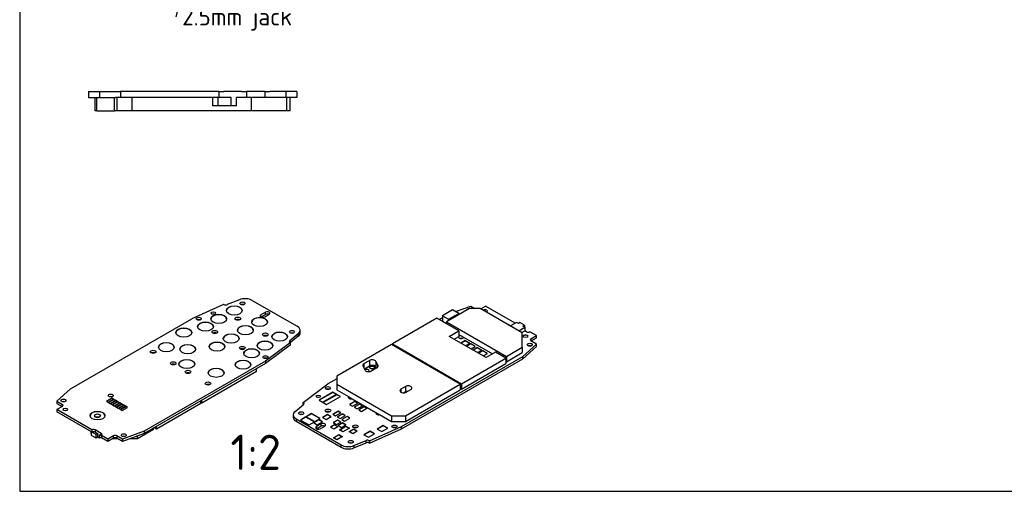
# Model space of a CAD drawing. Header units: inches. Extents: x 10 to 410, y 10 to 287.
# Tile 1 of 4: x 10 to 206, y 10 to 104. Entities that reach past the tile are written whole.
import ezdxf
from ezdxf.enums import TextEntityAlignment as Align

# ---------------------------------------------------------------- set-up
doc = ezdxf.new("R2010")
doc.units = ezdxf.units.IN
doc.layers.add('Default', color=7, linetype='Continuous')
doc.layers.add('PCB', color=7, linetype='Continuous')
doc.styles.add('SEACAD_seiso_ttf', font='seiso.ttf', dxfattribs={"height": 3.5})

# ---------------------------------------------------------------- blocks, each defined once
blk = doc.blocks.new('SEANNOT_GROUP36')
at = {"layer": 'Default', "linetype": 'Continuous', "ltscale": 25.4}
blk.add_hatch(color=136, dxfattribs=at).paths.add_polyline_path([(45.11, 117.49), (45.43, 121.03), (43.98, 117.79)])
at = {"layer": 'Default', "color": 7, "linetype": 'Continuous', "ltscale": 25.4}
blk.add_lwpolyline([(41.13, 104.52), (45.43, 121.03)], dxfattribs=at)
at = {"layer": 'Default', "color": 136, "linetype": 'Continuous', "lineweight": 20, "ltscale": 25.4, "const_width": 0.00025}
blk.add_lwpolyline([(45.11, 117.49), (45.43, 121.03), (43.98, 117.79), (45.11, 117.49)], close=True, dxfattribs=at)
at = {"layer": 'Default', "color": 7, "linetype": 'Continuous', "ltscale": 25.4, "style": 'SEACAD_seiso_ttf'}
blk.add_text('2.5mm jack', height=3.5, dxfattribs=at).set_placement((42.35, 106.27), align=Align.TOP_LEFT)
blk = doc.blocks.new('SE')
at = {"layer": 'PCB', "color": 7, "linetype": 'Continuous', "ltscale": 25.4}
for p, q in [((23.68, 89.59), (23.68, 88.44)), ((23.68, 89.59), (25.88, 89.59)), ((23.68, 88.44), (25.88, 88.44)), ((25.03, 85.74), (25.03, 88.44)), ((25.38, 85.69), (25.38, 88.44)), ((25.88, 89.59), (25.88, 88.44)), ((25.88, 89.59), (29.08, 89.59)), ((25.88, 88.44), (29.08, 88.44)), ((28.88, 85.69), (28.88, 88.44)), ((29.08, 89.59), (30.08, 89.59)), ((30.08, 88.44), (29.08, 88.44)), ((29.38, 85.74), (29.38, 88.44)), ((49.68, 89.59), (30.08, 89.59)), ((30.08, 89.59), (30.08, 88.44)), ((49.53, 88.44), (30.08, 88.44)), ((32.38, 85.74), (32.38, 88.44)), ((48.48, 86.74), (48.48, 88.44)), ((49.53, 86.74), (49.53, 88.44)), ((49.68, 89.59), (49.68, 88.44)), ((49.68, 89.59), (50.67, 89.59)), ((52.13, 88.44), (49.68, 88.44)), ((54.18, 89.59), (50.67, 89.59)), ((52.13, 86.74), (52.13, 88.44)), ((54.18, 88.44), (53.18, 88.44)), ((53.18, 86.74), (53.18, 88.44)), ((54.18, 89.59), (55.18, 89.59)), ((55.18, 88.44), (54.18, 88.44)), ((58.78, 89.59), (55.18, 89.59)), ((55.18, 89.59), (55.18, 88.44)), ((58.78, 88.44), (55.18, 88.44)), ((56.18, 85.74), (56.18, 88.44)), ((58.78, 89.59), (58.78, 88.44)), ((58.78, 89.59), (59.78, 89.59)), ((59.78, 88.44), (58.78, 88.44)), ((62.98, 89.59), (59.78, 89.59)), ((62.98, 88.44), (59.78, 88.44)), ((65.18, 89.59), (62.98, 89.59)), ((62.98, 89.59), (62.98, 88.44)), ((65.18, 88.44), (62.98, 88.44)), ((63.18, 85.74), (63.18, 88.44)), ((63.83, 85.74), (63.83, 88.44)), ((65.18, 89.59), (65.18, 88.44)), ((49.53, 86.74), (48.48, 86.74)), ((52.13, 86.74), (49.53, 86.74)), ((53.18, 86.74), (52.13, 86.74)), ((25.38, 85.74), (25.03, 85.74)), ((28.88, 85.69), (25.38, 85.69)), ((29.38, 85.74), (28.88, 85.74)), ((32.38, 85.74), (29.38, 85.74)), ((56.18, 85.74), (32.38, 85.74)), ((63.18, 85.74), (56.18, 85.74)), ((63.83, 85.74), (63.18, 85.74))]:
    blk.add_line(p, q, dxfattribs=at)
blk = doc.blocks.new('SE2')
at = {"layer": 'PCB', "color": 7, "linetype": 'Continuous', "ltscale": 25.4}
for p, q in [((96.19, 46.14), (94.17, 44.97)), ((99.55, 46.42), (94.95, 43.77)), ((95.41, 44.26), (97.43, 45.42)), ((97.43, 45.42), (96.19, 46.14)), ((96.79, 45.79), (99.8, 46.89)), ((97.43, 45.42), (97.43, 45.2)), ((101.67, 46.42), (99.55, 46.42)), ((99.8, 46.89), (100.61, 46.42)), ((110.08, 41.57), (101.67, 46.42)), ((101.81, 46.34), (102.73, 46.87)), ((108.63, 43.46), (102.73, 46.87)), ((93.06, 44.45), (84.22, 39.35)), ((97.41, 41.94), (93.06, 44.45)), ((94.17, 44.55), (93.54, 44.18)), ((94.17, 44.97), (94.17, 43.85)), ((94.17, 44.97), (95.41, 44.26)), ((94.17, 43.85), (94.95, 43.4)), ((94.95, 43.77), (94.95, 43.36)), ((94.95, 43.77), (106.9, 36.87)), ((95.41, 44.26), (95.41, 44.04)), ((108.92, 43.63), (107.72, 42.93)), ((109.29, 43.41), (108.92, 43.63)), ((109.61, 43.6), (109.29, 43.41)), ((110.53, 43.07), (109.61, 43.6)), ((95.54, 40.86), (97.41, 41.94)), ((97.41, 41.94), (97.41, 40.84)), ((97.41, 41.25), (97.88, 40.98)), ((109.38, 41.97), (110.58, 42.67)), ((109.98, 41.63), (110.58, 41.97)), ((110.08, 38.71), (110.08, 41.57)), ((110.21, 42.88), (110.53, 43.07)), ((110.58, 42.67), (110.21, 42.88)), ((110.53, 43.07), (110.53, 42.7)), ((110.58, 42.67), (110.58, 41.97)), ((110.93, 41.77), (110.58, 41.97)), ((112.88, 41.01), (111.6, 41.75)), ((84.01, 39.23), (73.12, 32.94)), ((97.73, 31.31), (84.01, 39.23)), ((84.22, 39.35), (84.22, 39.11)), ((84.22, 39.35), (97.94, 31.43)), ((102.89, 36.62), (95.54, 40.86)), ((96.49, 40.31), (97.41, 40.84)), ((98.7, 40.01), (97.85, 39.52)), ((97.88, 40.98), (98.39, 40.68)), ((98.7, 39.97), (97.89, 39.5)), ((98.39, 40.68), (104.16, 37.35)), ((98.7, 39.97), (98.7, 40.01)), ((99.62, 39.48), (98.7, 40.01)), ((99.58, 39.46), (98.7, 39.97)), ((98.77, 38.99), (99.62, 39.48)), ((99.8, 39.38), (98.95, 38.89)), ((99.8, 39.34), (98.98, 38.87)), ((99.8, 39.34), (99.8, 39.38)), ((100.72, 38.85), (99.8, 39.38)), ((100.68, 38.83), (99.8, 39.34)), ((110.19, 36.85), (112.91, 39.32)), ((111.78, 40.38), (112.88, 41.01)), ((111.78, 40.38), (111.78, 39.97)), ((112.91, 39.32), (111.78, 39.97)), ((111.83, 39.94), (112.88, 40.54)), ((112.88, 40.54), (112.88, 41.01)), ((112.91, 38.85), (112.91, 39.32)), ((99.87, 38.36), (100.72, 38.85)), ((101.1, 38.63), (100.26, 38.14)), ((101.1, 38.59), (100.29, 38.12)), ((101.1, 38.59), (101.1, 38.63)), ((102.02, 38.1), (101.1, 38.63)), ((101.99, 38.07), (101.1, 38.59)), ((101.17, 37.61), (102.02, 38.1)), ((102.2, 37.99), (101.35, 37.5)), ((102.2, 37.95), (101.39, 37.48)), ((102.2, 37.95), (102.2, 37.99)), ((103.12, 37.46), (102.2, 37.99)), ((103.08, 37.44), (102.2, 37.95)), ((102.27, 36.97), (103.12, 37.46)), ((104.76, 37.7), (102.89, 36.62)), ((106.78, 36.53), (104.76, 37.7)), ((106.9, 36.87), (110.08, 38.71)), ((106.9, 35.77), (110.08, 37.61)), ((110.08, 38.71), (110.08, 37.61)), ((110.19, 36.38), (112.91, 38.85)), ((78.55, 35.42), (79.65, 36.06)), ((78.55, 35.42), (78.55, 34.59)), ((79.65, 36.06), (79.65, 34.96)), ((80.91, 35.87), (80.91, 34.76)), ((80.91, 35.87), (81.31, 35)), ((86.04, 22.91), (110.19, 36.85)), ((86.04, 22.44), (110.19, 36.38)), ((97.94, 31.43), (106.78, 36.53)), ((97.94, 30.33), (106.78, 35.43)), ((106.78, 36.53), (106.78, 35.43)), ((106.78, 35.84), (106.9, 35.77)), ((106.9, 36.87), (106.9, 35.77)), ((110.19, 36.38), (110.19, 36.85)), ((78.76, 34.14), (78.36, 35)), ((78.65, 34.38), (79.65, 34.96)), ((81.12, 34.58), (80.01, 33.94)), ((80.91, 34.76), (81.02, 34.52)), ((81.31, 35), (81.31, 34.77)), ((66.42, 27.71), (71.37, 31.38)), ((73.12, 32.39), (71.37, 31.38)), ((73.12, 32.94), (73.12, 31.31)), ((97.94, 31.43), (97.94, 30.33)), ((72.36, 29.75), (69.6, 28.15)), ((72.36, 29.71), (69.64, 28.13)), ((72.36, 29.71), (72.36, 29.75)), ((73.07, 29.34), (72.36, 29.75)), ((73.03, 29.32), (72.36, 29.71)), ((73.12, 31.31), (73.12, 30.21)), ((73.12, 31.31), (84.01, 25.02)), ((73.12, 30.21), (75.46, 28.85)), ((86.8, 30.88), (85.92, 30.37)), ((85.92, 30.37), (85.92, 29.76)), ((86.8, 29.78), (86.56, 29.63)), ((86.8, 30.88), (86.8, 29.78)), ((86.84, 25.02), (97.73, 31.31)), ((86.84, 23.92), (97.73, 30.21)), ((86.98, 29.76), (87.86, 30.27)), ((97.73, 31.31), (97.73, 30.21)), ((97.73, 30.45), (97.94, 30.33)), ((66.42, 27.24), (66.42, 27.71)), ((66.48, 27.67), (66.42, 27.71)), ((66.48, 27.26), (66.48, 27.67)), ((69.6, 28.15), (70.31, 27.75)), ((70.31, 27.75), (73.07, 29.34)), ((73.17, 29.28), (70.42, 27.69)), ((70.42, 27.69), (71.12, 27.28)), ((73.17, 29.24), (70.45, 27.66)), ((71.12, 27.28), (73.88, 28.87)), ((73.17, 29.24), (73.17, 29.28)), ((73.88, 28.87), (73.17, 29.28)), ((73.85, 28.85), (73.17, 29.24)), ((75.46, 28.85), (76.19, 28.44)), ((76.76, 27.9), (75.7, 27.29)), ((76.76, 27.86), (75.74, 27.27)), ((76.19, 28.44), (80.94, 25.69)), ((76.27, 26.96), (77.33, 27.57)), ((76.76, 27.86), (76.76, 27.9)), ((77.33, 27.57), (76.76, 27.9)), ((77.29, 27.55), (76.76, 27.86)), ((64.82, 25.9), (66.53, 27.3)), ((66.44, 27.23), (66.42, 27.24)), ((73.39, 25.95), (72.32, 25.34)), ((73.39, 25.91), (72.36, 25.32)), ((72.89, 25.01), (73.95, 25.62)), ((73.39, 25.91), (73.39, 25.95)), ((73.95, 25.62), (73.39, 25.95)), ((73.92, 25.6), (73.39, 25.91)), ((75.7, 27.29), (76.27, 26.96)), ((77.66, 27.38), (76.6, 26.77)), ((76.6, 26.77), (77.17, 26.44)), ((77.66, 27.34), (76.64, 26.75)), ((77.17, 26.44), (78.23, 27.05)), ((78.57, 26.86), (77.5, 26.25)), ((77.5, 26.25), (78.07, 25.92)), ((78.57, 26.82), (77.54, 26.23)), ((77.66, 27.34), (77.66, 27.38)), ((78.23, 27.05), (77.66, 27.38)), ((78.19, 27.03), (77.66, 27.34)), ((78.07, 25.92), (79.13, 26.53)), ((78.57, 26.82), (78.57, 26.86)), ((79.13, 26.53), (78.57, 26.86)), ((79.1, 26.51), (78.57, 26.82)), ((80.94, 25.69), (81.67, 25.27)), ((64.45, 25.24), (64.45, 24.77)), ((65.04, 24.42), (73.99, 19.25)), ((65.04, 24.42), (65.04, 23.95)), ((65.04, 23.95), (73.99, 18.78)), ((66.97, 24.82), (65.91, 24.2)), ((65.91, 24.2), (67.61, 23.22)), ((66.97, 24.78), (65.94, 24.18)), ((66.97, 24.78), (66.97, 24.82)), ((68.67, 23.84), (66.97, 24.82)), ((68.63, 23.82), (66.97, 24.78)), ((68.1, 25.47), (67.04, 24.86)), ((67.04, 24.86), (68.74, 23.88)), ((68.1, 25.43), (67.07, 24.84)), ((67.61, 23.22), (68.67, 23.84)), ((68.1, 25.43), (68.1, 25.47)), ((69.8, 24.49), (68.1, 25.47)), ((69.76, 24.47), (68.1, 25.43)), ((69.55, 24.27), (68.52, 23.67)), ((68.52, 23.67), (69.23, 23.27)), ((69.55, 24.23), (68.56, 23.65)), ((68.74, 23.88), (69.8, 24.49)), ((69.23, 23.27), (70.26, 23.86)), ((69.55, 24.23), (69.55, 24.27)), ((70.26, 23.86), (69.55, 24.27)), ((70.22, 23.84), (69.55, 24.23)), ((71.32, 25.29), (70.29, 24.69)), ((70.29, 24.69), (71, 24.29)), ((71.32, 25.25), (70.33, 24.67)), ((71, 24.29), (72.02, 24.88)), ((71.32, 25.25), (71.32, 25.29)), ((72.02, 24.88), (71.32, 25.29)), ((71.99, 24.86), (71.32, 25.25)), ((72.32, 25.34), (72.89, 25.01)), ((73.3, 24.18), (72.41, 23.67)), ((72.41, 23.67), (73.09, 23.29)), ((73.3, 24.14), (72.45, 23.65)), ((73.09, 23.29), (73.97, 23.8)), ((74.29, 25.43), (73.23, 24.82)), ((73.23, 24.82), (73.79, 24.49)), ((74.29, 25.39), (73.26, 24.8)), ((73.3, 24.14), (73.3, 24.18)), ((73.97, 23.8), (73.3, 24.18)), ((73.93, 23.78), (73.3, 24.14)), ((74.29, 23.61), (73.4, 23.1)), ((74.29, 23.57), (73.44, 23.08)), ((73.79, 24.49), (74.85, 25.1)), ((75.19, 24.91), (74.13, 24.3)), ((74.13, 24.3), (74.69, 23.97)), ((75.19, 24.87), (74.16, 24.28)), ((74.29, 25.39), (74.29, 25.43)), ((74.85, 25.1), (74.29, 25.43)), ((74.82, 25.08), (74.29, 25.39)), ((74.29, 23.57), (74.29, 23.61)), ((74.96, 23.22), (74.29, 23.61)), ((74.92, 23.2), (74.29, 23.57)), ((74.69, 23.97), (75.75, 24.58)), ((75.19, 24.87), (75.19, 24.91)), ((75.75, 24.58), (75.19, 24.91)), ((75.72, 24.56), (75.19, 24.87)), ((81.67, 25.27), (84.01, 23.92)), ((84.01, 25.02), (84.01, 23.92)), ((84.01, 25.02), (86.84, 25.02)), ((84.01, 23.92), (86.84, 23.92)), ((86.84, 25.02), (86.84, 23.92)), ((69.99, 23.42), (69.07, 22.89)), ((69.07, 22.89), (69.07, 22.46)), ((69.11, 22.44), (69.99, 22.95)), ((69.81, 22.46), (70.73, 22.99)), ((69.99, 23.42), (69.99, 22.95)), ((72.7, 23.27), (71.88, 22.8)), ((71.88, 22.8), (72.55, 22.41)), ((72.7, 23.22), (71.92, 22.78)), ((72.55, 22.41), (73.37, 22.88)), ((72.7, 23.22), (72.7, 23.27)), ((73.37, 22.88), (72.7, 23.27)), ((73.33, 22.86), (72.7, 23.22)), ((73.4, 23.1), (74.08, 22.71)), ((73.65, 22.22), (74.96, 22.98)), ((74.36, 21.82), (73.65, 22.22)), ((73.69, 22.2), (74.96, 22.94)), ((74.08, 22.71), (74.96, 23.22)), ((75.67, 22.57), (74.36, 21.82)), ((74.96, 22.98), (75.67, 22.57)), ((74.96, 22.94), (74.96, 22.98)), ((74.96, 22.94), (75.63, 22.55)), ((75.6, 21.88), (76.51, 22.41)), ((76.3, 21.47), (75.6, 21.88)), ((75.63, 21.86), (76.51, 22.37)), ((77.22, 22), (76.3, 21.47)), ((76.51, 22.41), (77.22, 22)), ((76.51, 22.37), (76.51, 22.41)), ((76.51, 22.37), (77.19, 21.98)), ((79.75, 21.97), (78.55, 21.28)), ((79.75, 21.93), (78.58, 21.26)), ((79.68, 20.05), (86.04, 22.91)), ((79.68, 19.58), (86.04, 22.44)), ((79.75, 21.93), (79.75, 21.97)), ((80.63, 21.46), (79.75, 21.97)), ((80.6, 21.44), (79.75, 21.93)), ((82.4, 23.09), (81.2, 22.4)), ((81.2, 22.4), (82.08, 21.89)), ((82.4, 23.05), (81.23, 22.38)), ((82.08, 21.89), (83.29, 22.58)), ((82.4, 23.05), (82.4, 23.09)), ((83.29, 22.58), (82.4, 23.09)), ((83.25, 22.56), (82.4, 23.05)), ((86.04, 22.44), (86.04, 22.91)), ((72.45, 20.67), (73.54, 21.31)), ((73.16, 20.27), (72.45, 20.67)), ((72.48, 20.65), (73.54, 21.27)), ((74.25, 20.9), (73.16, 20.27)), ((73.54, 21.31), (74.25, 20.9)), ((73.54, 21.27), (73.54, 21.31)), ((73.54, 21.27), (74.22, 20.88)), ((76.56, 19.13), (78.98, 20.11)), ((76.56, 18.66), (78.98, 19.65)), ((78.55, 21.28), (79.43, 20.77)), ((78.98, 19.65), (78.98, 20.11)), ((79.43, 20.77), (80.63, 21.46)), ((79.62, 20.08), (79.68, 20.05)), ((79.62, 20.08), (79.62, 19.61)), ((79.62, 19.61), (79.68, 19.58)), ((79.68, 19.58), (79.68, 20.05)), ((73.99, 18.78), (73.99, 19.25)), ((76.56, 19.13), (76.56, 18.66))]:
    blk.add_line(p, q, dxfattribs=at)
for centre, major_axis, start_param, end_param in [((99.58, 46.12), (0.5, 0), 1.712693, 2.999696), ((102.7, 45.91), (0.425, 0), 0, 2.593716), ((102.7, 45.91), (0.425, 0), 5.260266, 6.283185), ((107.15, 42.97), (-0.45, 0), 3.247317, 4.606665), ((107.15, 42.93), (-0.45, 0), 3.451109, 4.402873), ((111.29, 41.97), (0.5, 0), 3.926991, 5.39762), ((97.89, 40.69), (0.5, 0), 1.580797, 6.273185), ((97.89, 40.22), (-0.5, 0), 4.091176, 5.333602), ((110.72, 40.87), (-0.45, 0), 3.220241, 6.204537), ((112.14, 40.18), (0.5, 0), 2.356194, 3.926991), ((111.57, 38.73), (0.5, 0), 0.949583, 2.19201), ((79.08, 35.12), (0.75, 0), 2.356194, 3.403392), ((80.18, 35.75), (-0.75, 0), 3.403392, 5.497787), ((79.08, 34.01), (-0.5, 0), 2.379083, 5.511387), ((79.08, 33.97), (-0.5, 0), 3.212362, 5.469299), ((79.48, 34.25), (0.75, 0), 3.403392, 5.497787), ((80.18, 34.65), (-0.75, 0), 3.403392, 5.497787), ((80.18, 34.61), (-0.5, 0), 3.212362, 6.212416), ((80.59, 34.88), (-0.75, 0), 2.356194, 3.403392), ((71.37, 30.09), (0.5, 0), 0.949583, 2.19201), ((86.45, 30.06), (0.75, 0), 2.356194, 5.497787), ((87.33, 30.57), (-0.75, 0), 2.356194, 5.497787), ((87.33, 29.47), (-0.75, 0), 4.854286, 5.497787), ((66.12, 27.47), (-0.5, 0), 2.52693, 3.926991), ((69.44, 28.43), (-0.425, 0), 4.416948, 5.00783), ((75.97, 28.73), (0.55, 0), 2.728363, 5.125619), ((75.97, 28.26), (-0.55, 0), 4.747542, 5.451232), ((66.45, 25.24), (2, 0), 2.52693, 3.926991), ((71.37, 25.6), (-0.55, 0), 3.973546, 5.451232), ((81.45, 25.56), (0.55, 0), 2.728363, 5.125619), ((66.45, 24.77), (2, 0), 3.141593, 3.926991), ((66.07, 25.07), (0.5, 0), 0.949583, 2.19201), ((70.36, 23.2), (-0.525, 0), 2.356194, 5.497787), ((81.45, 25.09), (-0.55, 0), 4.747542, 5.451232), ((69.44, 22.67), (0.525, 0), 2.356194, 5.497787), ((70.36, 22.74), (-0.525, 0), 4.022373, 5.497787), ((76.85, 22.44), (-0.55, 0), 3.973546, 5.451232), ((84.63, 22.44), (0.5, 0), 0.949583, 2.19201), ((75.93, 19.38), (0.5, 0), 0.949583, 2.19201), ((79.27, 19.88), (-0.5, 0), 3.926991, 5.327052), ((79.27, 19.41), (0.5, 0), 0.785398, 2.185459), ((75.4, 20.07), (-2, 0), 0.785398, 2.185459), ((75.4, 19.6), (2, 0), 3.926991, 5.327052)]:
    blk.add_ellipse(centre, major_axis=major_axis, ratio=0.57735, start_param=start_param, end_param=end_param, dxfattribs=at)
for centre, major_axis in [((110.72, 40.91), (-0.45, 0)), ((111.57, 39.2), (0.5, 0)), ((80.18, 34.65), (-0.5, 0)), ((71.37, 30.56), (0.5, 0)), ((69.44, 28.9), (0.425, 0)), ((66.07, 25.54), (0.5, 0)), ((71.37, 26.07), (0.55, 0)), ((76.85, 22.91), (0.55, 0)), ((84.63, 22.91), (0.5, 0)), ((75.93, 19.85), (0.5, 0))]:
    blk.add_ellipse(centre, major_axis=major_axis, ratio=0.57735, dxfattribs=at)
blk = doc.blocks.new('SE3')
at = {"layer": 'PCB', "color": 7, "linetype": 'Continuous', "ltscale": 25.4}
for p, q in [((50.61, 47.23), (44.25, 44.37)), ((50.67, 47.2), (50.61, 47.23)), ((53.74, 48.15), (51.31, 47.17)), ((56.3, 48.03), (65.25, 42.86)), ((58.96, 45.7), (58.04, 45.17)), ((58.04, 44.74), (58.04, 45.17)), ((58.07, 44.72), (58.96, 45.23)), ((58.78, 44.74), (59.7, 45.27)), ((58.96, 45.23), (58.96, 45.7)), ((20.1, 30.43), (44.25, 44.37)), ((48.62, 41.54), (48.86, 41.4)), ((65.47, 41.38), (63.76, 39.98)), ((65.47, 40.91), (65.47, 41.38)), ((65.84, 41.57), (65.84, 42.04)), ((63.87, 39.57), (58.92, 35.9)), ((63.76, 39.98), (63.76, 39.64)), ((63.82, 39.61), (63.87, 39.57)), ((65.47, 40.91), (63.85, 39.58)), ((63.87, 39.57), (63.87, 39.11)), ((54.1, 38.38), (54.34, 38.24)), ((63.87, 39.11), (58.92, 35.43)), ((58.92, 35.9), (34.77, 21.96)), ((58.92, 35.43), (34.77, 21.49)), ((58.92, 35.9), (58.92, 35.43)), ((57.17, 33.87), (46.28, 27.58)), ((57.17, 33.87), (57.17, 34.42)), ((20.1, 30.43), (17.38, 27.96)), ((17.38, 27.96), (17.38, 27.49)), ((17.38, 27.96), (18.51, 27.31)), ((17.38, 27.49), (18.46, 26.87)), ((28.33, 28.54), (27.27, 27.92)), ((27.27, 27.92), (27.59, 27.74)), ((28.33, 28.5), (27.31, 27.9)), ((27.59, 27.74), (28.65, 28.35)), ((28.74, 28.3), (27.68, 27.69)), ((27.68, 27.69), (27.99, 27.51)), ((28.74, 28.26), (27.71, 27.67)), ((27.86, 28.82), (27.86, 28.84)), ((27.99, 27.51), (29.06, 28.12)), ((29.14, 28.07), (28.08, 27.46)), ((28.08, 27.46), (28.4, 27.27)), ((29.14, 28.03), (28.12, 27.43)), ((28.33, 28.5), (28.33, 28.54)), ((28.65, 28.35), (28.33, 28.54)), ((28.61, 28.33), (28.33, 28.5)), ((28.4, 27.27), (29.46, 27.88)), ((29.55, 27.83), (28.49, 27.22)), ((29.55, 27.79), (28.52, 27.2)), ((28.74, 28.26), (28.74, 28.3)), ((29.06, 28.12), (28.74, 28.3)), ((29.02, 28.1), (28.74, 28.26)), ((28.81, 27.04), (29.87, 27.65)), ((29.96, 27.6), (28.9, 26.99)), ((29.96, 27.56), (28.93, 26.97)), ((29.14, 28.03), (29.14, 28.07)), ((29.46, 27.88), (29.14, 28.07)), ((29.43, 27.86), (29.14, 28.03)), ((29.55, 27.79), (29.55, 27.83)), ((29.87, 27.65), (29.55, 27.83)), ((29.83, 27.63), (29.55, 27.79)), ((29.96, 27.56), (29.96, 27.6)), ((30.27, 27.41), (29.96, 27.6)), ((30.24, 27.39), (29.96, 27.56)), ((46.07, 27.46), (37.23, 22.36)), ((46.07, 27.46), (46.07, 28.01)), ((46.28, 27.58), (46.07, 27.71)), ((46.28, 27.58), (46.28, 28.13)), ((18.51, 26.9), (17.41, 26.27)), ((24.34, 22.27), (17.41, 26.27)), ((17.41, 26.27), (17.41, 25.8)), ((24.29, 21.83), (17.41, 25.8)), ((18.51, 26.9), (18.51, 27.31)), ((28.49, 27.22), (28.81, 27.04)), ((28.9, 26.99), (29.21, 26.8)), ((29.21, 26.8), (30.27, 27.41)), ((30.36, 27.36), (29.3, 26.75)), ((29.3, 26.75), (29.62, 26.57)), ((30.36, 27.32), (29.34, 26.73)), ((29.62, 26.57), (30.68, 27.18)), ((30.77, 27.13), (29.71, 26.52)), ((29.71, 26.52), (30.03, 26.33)), ((30.77, 27.09), (29.74, 26.5)), ((30.03, 26.33), (31.09, 26.94)), ((31.18, 26.89), (30.12, 26.28)), ((30.12, 26.28), (30.43, 26.1)), ((31.18, 26.85), (30.15, 26.26)), ((30.36, 27.32), (30.36, 27.36)), ((30.68, 27.18), (30.36, 27.36)), ((30.65, 27.16), (30.36, 27.32)), ((30.43, 26.1), (31.49, 26.71)), ((30.77, 27.09), (30.77, 27.13)), ((31.09, 26.94), (30.77, 27.13)), ((31.05, 26.92), (30.77, 27.09)), ((31.18, 26.85), (31.18, 26.89)), ((31.49, 26.71), (31.18, 26.89)), ((31.46, 26.69), (31.18, 26.85)), ((24.92, 25.07), (24.92, 25.03)), ((26.07, 25.03), (26.07, 25.07)), ((24.24, 21.53), (24.24, 21.86)), ((24.29, 21.13), (24.29, 21.83)), ((24.34, 22.27), (24.34, 21.8)), ((25.21, 21.3), (24.34, 21.8)), ((26.25, 21.53), (25.01, 22.25)), ((25.01, 22.25), (25.01, 21.78)), ((25.01, 21.78), (25.53, 21.48)), ((34.77, 21.96), (30.5, 20.39)), ((36.65, 22.29), (33.47, 20.45)), ((34.77, 21.96), (34.77, 21.49)), ((36.65, 22.29), (36.65, 22.57)), ((37.23, 22.36), (36.75, 22.63)), ((37.23, 22.36), (37.23, 22.91)), ((24.29, 21.5), (24.24, 21.53)), ((25.21, 20.6), (24.29, 21.13)), ((25.53, 21.48), (25.21, 21.3)), ((25.21, 20.6), (25.21, 21.3)), ((25.53, 20.79), (25.21, 20.6)), ((25.53, 20.79), (25.53, 21.48)), ((25.9, 20.57), (25.53, 20.79)), ((26.25, 21.06), (25.9, 21.27)), ((25.9, 20.57), (25.9, 21.27)), ((26.29, 20.8), (25.9, 20.57)), ((26.25, 21.06), (26.25, 21.53)), ((27.56, 20.41), (26.29, 21.14)), ((26.29, 21.14), (26.29, 20.67)), ((27.56, 19.94), (26.29, 20.67)), ((28.66, 21.04), (27.56, 20.41)), ((28.66, 20.57), (27.56, 19.94)), ((27.56, 20.41), (27.56, 19.94)), ((28.52, 20.45), (28.48, 20.47)), ((28.52, 20.45), (28.52, 20.49)), ((29.58, 20.45), (28.52, 20.45)), ((28.66, 20.57), (28.66, 21.04)), ((30.5, 20.39), (29.36, 21.04)), ((29.36, 21.04), (29.36, 20.57)), ((30.5, 19.92), (29.36, 20.57)), ((34.77, 21.49), (30.5, 19.92)), ((30.5, 20.39), (30.5, 19.92)), ((33.47, 20.45), (31.94, 20.45)), ((33.47, 20.45), (33.47, 21.01))]:
    blk.add_line(p, q, dxfattribs=at)
for centre, major_axis, start_param, end_param in [((51.02, 47.4), (0.5, 0), 3.926991, 5.327052), ((54.89, 47.21), (2, 0), 0.785398, 2.185459), ((54.36, 46.96), (-0.5, 0), 4.091176, 5.333602), ((49.64, 44.28), (-1.57, 0), 3.164042, 6.260736), ((48.54, 45.01), (-0.425, 0), 4.416948, 5.00783), ((52.73, 45.96), (-1.58, 0), 3.164042, 6.260736), ((58.41, 44.95), (0.525, 0), 2.356194, 5.497787), ((59.33, 45.48), (-0.525, 0), 2.356194, 5.497787), ((59.33, 45.01), (-0.525, 0), 4.022373, 5.497787), ((45.66, 43.9), (-0.5, 0), 4.091176, 5.333602), ((46.99, 42.75), (-1.57, 0), 3.164042, 6.260736), ((53.44, 43.9), (-0.55, 0), 3.973546, 5.451232), ((57.77, 43.67), (-1.58, 0), 3.164042, 6.260736), ((42.69, 41.56), (-1.58, 0), 3.164042, 6.260736), ((48.85, 41.25), (0.55, 0), 1.984026, 2.30964), ((48.85, 41.25), (-0.55, 0), 3.973546, 5.125619), ((52.12, 40.4), (-1.57, 0), 3.164042, 6.260736), ((54.94, 42.03), (-1.58, 0), 3.164042, 6.260736), ((61.75, 40.76), (-1.57, 0), 3.164042, 6.260736), ((64.22, 41.27), (-0.5, 0), 4.091176, 5.333602), ((63.84, 42.04), (-2, 0), 2.52693, 3.926991), ((63.84, 41.57), (-2, 0), 2.52693, 3.141593), ((39.21, 38.67), (-1.58, 0), 3.164042, 6.260736), ((49.29, 38.77), (-1.58, 0), 3.164042, 6.260736), ((58.83, 38.97), (-1.58, 0), 3.164042, 6.260736), ((58.92, 40.74), (-0.55, 0), 3.973546, 5.451232), ((64.17, 39.81), (0.5, 0), 2.52693, 3.926991), ((36.58, 37.31), (0.55, 0), 0.831953, 2.30964), ((43.45, 38.26), (-1.58, 0), 3.164042, 6.260736), ((54.33, 38.08), (0.55, 0), 1.984026, 2.30964), ((54.33, 38.08), (-0.55, 0), 3.973546, 5.125619), ((56.18, 37.44), (-1.57, 0), 3.164042, 6.260736), ((40.57, 35), (0.55, 0), 0.831953, 2.30964), ((43.28, 35.3), (-1.57, 0), 3.164042, 6.260736), ((54.47, 35.16), (-1.57, 0), 3.164042, 6.260736), ((58.92, 36.25), (-0.5, 0), 4.091176, 5.333602), ((43.51, 33.31), (0.55, 0), 0.831953, 2.30964), ((49.11, 33.56), (-1.57, 0), 3.164042, 6.260736), ((47.5, 31), (0.55, 0), 0.831953, 2.30964), ((18.72, 27.61), (-0.5, 0), 4.091176, 5.333602), ((28.13, 28.59), (-0.5, 0), 4.091176, 5.333602), ((18.16, 27.1), (-0.5, 0), 2.356194, 3.926991), ((19.08, 25.82), (-0.425, 0), 4.416948, 5.00783), ((25.49, 25.03), (-1.48, 0), 3.165565, 6.259213), ((25.49, 25.03), (-0.575, 0), 0, 3.141593), ((24.66, 22.04), (-0.5, 0), 3.926991, 5.39762), ((24.66, 21.57), (0.5, 0), 0.785398, 2.256027), ((25.9, 21.33), (-0.5, 0), 2.456362, 3.926991), ((25.9, 20.86), (-0.5, 0), 3.826823, 3.926991), ((29.01, 20.84), (-0.5, 0), 3.926991, 5.497787), ((29.01, 20.37), (0.5, 0), 0.785398, 2.356194), ((30.71, 20.69), (-0.5, 0), 4.091176, 5.333602)]:
    blk.add_ellipse(centre, major_axis=major_axis, ratio=0.57735, start_param=start_param, end_param=end_param, dxfattribs=at)
for centre, major_axis in [((54.36, 47.43), (-0.5, 0)), ((49.64, 44.32), (-1.57, 0)), ((48.54, 45.48), (0.425, 0)), ((52.73, 46), (-1.58, 0)), ((45.66, 44.37), (-0.5, 0)), ((46.99, 42.79), (-1.57, 0)), ((53.44, 44.37), (0.55, 0)), ((57.77, 43.71), (-1.58, 0)), ((42.69, 41.6), (-1.58, 0)), ((48.85, 41.72), (0.55, 0)), ((52.12, 40.44), (-1.58, 0)), ((54.94, 42.08), (-1.58, 0)), ((58.92, 41.21), (0.55, 0)), ((61.75, 40.8), (-1.57, 0)), ((64.22, 41.74), (-0.5, 0)), ((39.21, 38.71), (-1.57, 0)), ((49.29, 38.81), (-1.58, 0)), ((58.83, 39.01), (-1.57, 0)), ((36.58, 37.78), (0.55, 0)), ((43.45, 38.3), (-1.58, 0)), ((54.33, 38.55), (0.55, 0)), ((56.18, 37.48), (-1.58, 0)), ((40.57, 35.47), (0.55, 0)), ((43.28, 35.34), (-1.58, 0)), ((54.47, 35.2), (-1.57, 0)), ((58.92, 36.72), (-0.5, 0)), ((43.51, 33.78), (0.55, 0)), ((49.11, 33.6), (-1.57, 0)), ((47.5, 31.47), (0.55, 0)), ((18.72, 28.08), (-0.5, 0)), ((28.13, 29.06), (0.5, 0)), ((19.08, 26.29), (0.425, 0)), ((25.49, 25.07), (-1.48, 0)), ((25.49, 25.07), (-0.575, 0)), ((30.71, 21.16), (-0.5, 0))]:
    blk.add_ellipse(centre, major_axis=major_axis, ratio=0.57735, dxfattribs=at)

msp = doc.modelspace()

# ---------------------------------------------------------------- linework, layer by layer
at = {"layer": 'Default', "color": 7, "linetype": 'Continuous', "ltscale": 25.4}
for p, q in [((10, 287), (10, 10)), ((10, 10), (410, 10))]:
    msp.add_line(p, q, dxfattribs=at)

# ---------------------------------------------------------------- block references
at = {"layer": 'Default'}
for name in ['SEANNOT_GROUP36', 'SE', 'SE3', 'SE2']:
    msp.add_blockref(name, (0, 0), dxfattribs=at)

# ---------------------------------------------------------------- texts
at = {"color": 7, "linetype": 'Continuous', "ltscale": 25.4, "style": 'SEACAD_seiso_ttf'}
msp.add_text('1:2', height=7, dxfattribs=at).set_placement((51.945, 21.271), align=Align.TOP_LEFT)

doc.saveas('drawing.dxf')
